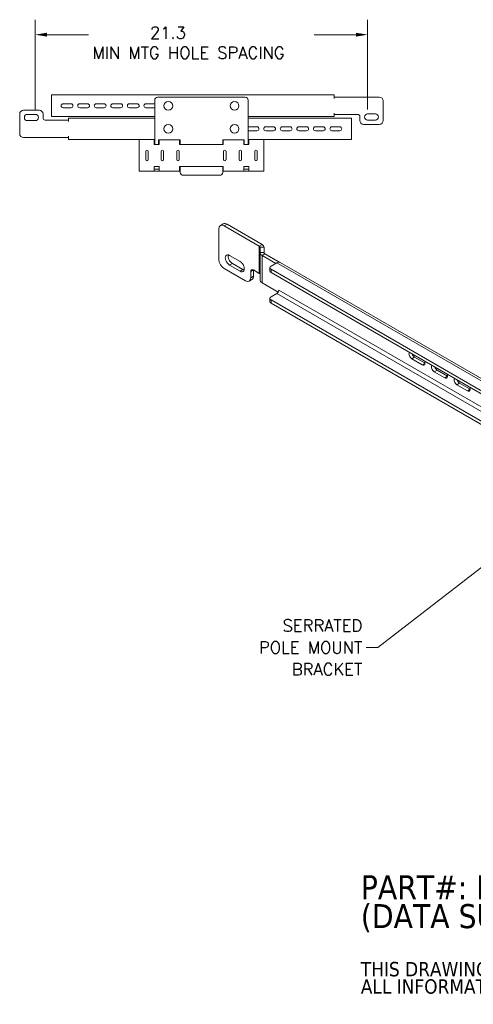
# Model space of a CAD drawing. Header units: inches. Extents: x 7.1 to 96.1, y 5 to 56.8.
# Tile 3 of 5: x 44.1 to 66.8, y 5 to 54.2. Entities that reach past the tile are written whole.
import ezdxf

# ---------------------------------------------------------------- set-up
doc = ezdxf.new("R2010")
doc.units = ezdxf.units.IN
doc.header["$LTSCALE"] = 6
doc.header["$MEASUREMENT"] = 0
for name, color, linetype, lineweight in [('Dimension (ANSI)', 7, 'Continuous', 5), ('Symbol (ANSI)', 7, 'Continuous', 5), ('Visible (ANSI)', 7, 'Continuous', 5), ('Visible Narrow (ANSI)', 7, 'Continuous', 5)]:
    doc.layers.add(name, color=color, linetype=linetype, lineweight=lineweight)
doc.styles.add('Note Text (ANSI)', font='RomanS.shx')
doc.styles.add('ROMANS', font='romans.shx')
doc.dimstyles.new('Default (ANSI)', dxfattribs={"dimscale": 6, "dimtxt": 0.1, "dimasz": 0.098425, "dimexe": 0.125, "dimexo": 0.0625, "dimgap": 0.031496, "dimtad": 0, "dimtih": 1, "dimtoh": 1, "dimdec": 3, "dimrnd": 1e-08, "dimzin": 0, "dimdsep": 46, "dimtxsty": 'ROMANS', "dimcen": 0.09, "dimdle": 0.393701, "dimclrd": 256, "dimclre": 256, "dimclrt": 256, "dimadec": 0, "dimazin": 0, "dimtfac": 1, "dimtofl": 0, "dimtmove": 0, "dimatfit": 3, "dimfxl": 1, "dimtolj": 1, "dimtzin": 0, "dimlwd": -1, "dimlwe": -1, "dimarcsym": 0})
doc.dimstyles.new('Default (ANSI)$7', dxfattribs={"dimscale": 6, "dimtxt": 0.1, "dimasz": 0.098425, "dimexe": 0.125, "dimexo": 0.0625, "dimgap": 0.031496, "dimtad": 0, "dimtih": 1, "dimtoh": 1, "dimdec": 3, "dimrnd": 1e-08, "dimzin": 0, "dimdsep": 46, "dimtxsty": 'ROMANS', "dimcen": 0.09, "dimdle": 0.393701, "dimclrd": 256, "dimclre": 256, "dimclrt": 256, "dimadec": 0, "dimazin": 0, "dimtfac": 1, "dimtofl": 0, "dimtmove": 0, "dimatfit": 3, "dimfxl": 1, "dimtolj": 1, "dimtzin": 0, "dimlwd": -1, "dimlwe": -1, "dimarcsym": 0})

# ---------------------------------------------------------------- blocks, each defined once
blk = doc.blocks.new('*D5')
at = {"layer": 'Defpoints', "color": 0, "transparency": 16777216}
for p in [(61.513, 53.489), (44.878, 49.346), (61.513, 49.369)]:
    blk.add_point(p, dxfattribs=at)
at = {"layer": 'Dimension (ANSI)', "transparency": 16777216}
for p, q in [((44.878, 49.721), (44.878, 54.239)), ((61.513, 49.744), (61.513, 54.239)), ((45.468, 53.489), (47.549, 53.489)), ((60.923, 53.489), (58.841, 53.489))]:
    blk.add_line(p, q, dxfattribs=at)
for points in [[(45.468, 53.587), (45.468, 53.391), (44.878, 53.489)], [(60.923, 53.587), (60.923, 53.391), (61.513, 53.489)]]:
    blk.add_solid(points, dxfattribs=at)
at = {"layer": 'Dimension (ANSI)', "transparency": 16777216, "insert": (47.738, 53.889), "char_height": 0.6, "attachment_point": 1, "style": 'ROMANS'}
blk.add_mtext('\\A1;\\Fromans|b0|i0;\\H0.6000;       21.3\\P\\Fromans|b0|i0;\\H0.6000;MIN MTG HOLE SPACING', dxfattribs=at)

msp = doc.modelspace()

# ---------------------------------------------------------------- linework, layer by layer
at = {"layer": 'Visible (ANSI)'}
for p, q in [((45.688, 50.473), (59.844, 50.473)), ((45.688, 50.473), (45.688, 50.295)), ((45.688, 50.295), (45.688, 49.571)), ((55.389, 50.356), (51.002, 50.356)), ((59.844, 50.473), (59.844, 50.295)), ((59.844, 50.368), (59.844, 50.295)), ((59.844, 50.368), (60.458, 50.368)), ((59.844, 50.295), (59.844, 50.295)), ((59.844, 50.295), (59.844, 50.295)), ((60.458, 50.368), (60.509, 50.368)), ((60.509, 50.368), (60.681, 50.368)), ((60.807, 50.368), (60.681, 50.368)), ((60.807, 50.368), (62.098, 50.368)), ((46.273, 50.034), (46.663, 50.034)), ((46.663, 49.831), (46.273, 49.831)), ((47.102, 50.034), (47.492, 50.034)), ((47.492, 49.831), (47.102, 49.831)), ((47.93, 50.034), (48.32, 50.034)), ((48.32, 49.831), (47.93, 49.831)), ((48.759, 50.034), (49.149, 50.034)), ((49.149, 49.831), (48.759, 49.831)), ((49.588, 50.034), (49.978, 50.034)), ((49.978, 49.831), (49.588, 49.831)), ((50.417, 50.034), (50.807, 50.034)), ((50.807, 49.831), (50.417, 49.831)), ((50.855, 50.21), (50.855, 48.003)), ((55.535, 48.003), (55.535, 50.21)), ((62.293, 50.173), (62.293, 49.198)), ((44.098, 48.541), (44.098, 49.516)), ((44.293, 49.711), (45.073, 49.711)), ((44.488, 49.501), (44.878, 49.501)), ((45.268, 49.516), (45.268, 49.314)), ((45.688, 49.571), (45.688, 49.393)), ((50.855, 49.393), (45.688, 49.393)), ((46.547, 49.321), (50.855, 49.321)), ((46.547, 49.321), (46.547, 49.144)), ((59.844, 49.393), (55.535, 49.393)), ((55.535, 49.321), (60.703, 49.321)), ((59.844, 49.571), (59.844, 49.571)), ((59.844, 49.571), (59.844, 49.571)), ((59.844, 49.571), (59.844, 49.498)), ((59.844, 49.393), (59.844, 49.571)), ((59.844, 49.498), (60.458, 49.498)), ((60.458, 49.498), (60.509, 49.498)), ((60.681, 49.498), (60.509, 49.498)), ((60.681, 49.498), (60.807, 49.498)), ((60.703, 49.144), (60.703, 49.321)), ((61.026, 49.498), (60.807, 49.498)), ((61.123, 49.198), (61.123, 49.4)), ((61.513, 49.524), (61.903, 49.524)), ((44.878, 49.191), (44.488, 49.191)), ((45.365, 49.217), (45.584, 49.217)), ((45.71, 49.217), (45.584, 49.217)), ((45.71, 49.217), (45.881, 49.217)), ((45.933, 49.217), (45.881, 49.217)), ((46.547, 49.217), (45.933, 49.217)), ((46.547, 49.144), (46.547, 49.217)), ((46.547, 49.144), (46.547, 49.144)), ((46.547, 49.144), (46.547, 49.144)), ((55.584, 48.883), (55.974, 48.883)), ((56.413, 48.883), (56.803, 48.883)), ((57.242, 48.883), (57.632, 48.883)), ((58.07, 48.883), (58.46, 48.883)), ((58.899, 48.883), (59.289, 48.883)), ((59.728, 48.883), (60.118, 48.883)), ((60.703, 48.419), (60.703, 49.144)), ((62.098, 49.003), (61.318, 49.003)), ((61.903, 49.214), (61.513, 49.214)), ((45.584, 48.346), (44.293, 48.346)), ((45.584, 48.346), (45.71, 48.346)), ((45.881, 48.346), (45.71, 48.346)), ((45.933, 48.346), (45.881, 48.346)), ((46.547, 48.346), (45.933, 48.346)), ((46.547, 48.346), (46.547, 48.42)), ((46.547, 48.42), (46.547, 48.419)), ((46.547, 48.42), (46.547, 48.42)), ((46.547, 48.242), (46.547, 48.419)), ((55.974, 48.68), (55.584, 48.68)), ((56.803, 48.68), (56.413, 48.68)), ((57.632, 48.68), (57.242, 48.68)), ((58.46, 48.68), (58.07, 48.68)), ((59.289, 48.68), (58.899, 48.68)), ((60.118, 48.68), (59.728, 48.68)), ((60.703, 48.242), (60.703, 48.419)), ((50.075, 48.242), (46.547, 48.242)), ((50.075, 48.242), (50.831, 48.242)), ((50.075, 48.242), (50.075, 48.064)), ((50.075, 48.064), (50.075, 46.835)), ((50.831, 48.242), (50.831, 48.064)), ((50.831, 48.242), (50.855, 48.242)), ((50.855, 48.137), (50.831, 48.137)), ((50.831, 48.003), (50.831, 48.064)), ((51.075, 48.003), (50.831, 48.003)), ((51.05, 48.003), (51.05, 48.208)), ((51.075, 48.137), (51.05, 48.137)), ((51.075, 48.064), (51.075, 48.233)), ((51.075, 48.233), (52.108, 48.233)), ((51.075, 48.064), (51.075, 48.003)), ((52.102, 48.233), (52.102, 48.064)), ((52.133, 48.137), (52.102, 48.137)), ((52.102, 48.003), (52.102, 48.064)), ((54.288, 48.003), (52.102, 48.003)), ((52.133, 48.208), (52.133, 48.003)), ((54.258, 48.003), (54.258, 48.208)), ((54.288, 48.137), (54.258, 48.137)), ((54.283, 48.233), (55.316, 48.233)), ((54.288, 48.064), (54.288, 48.233)), ((54.288, 48.064), (54.288, 48.003)), ((55.316, 48.233), (55.316, 48.064)), ((55.34, 48.137), (55.316, 48.137)), ((55.316, 48.003), (55.316, 48.064)), ((55.56, 48.003), (55.316, 48.003)), ((55.34, 48.208), (55.34, 48.003)), ((55.535, 48.242), (55.56, 48.242)), ((55.56, 48.137), (55.535, 48.137)), ((55.56, 48.064), (55.56, 48.242)), ((55.56, 48.242), (56.315, 48.242)), ((55.56, 48.064), (55.56, 48.003)), ((56.315, 48.064), (56.315, 48.242)), ((60.703, 48.242), (56.315, 48.242)), ((56.315, 46.835), (56.315, 48.064)), ((50.407, 47.24), (50.407, 47.659)), ((50.524, 47.659), (50.524, 47.24)), ((51.187, 47.24), (51.187, 47.659)), ((51.304, 47.659), (51.304, 47.24)), ((51.967, 47.24), (51.967, 47.659)), ((52.084, 47.659), (52.084, 47.24)), ((54.307, 47.24), (54.307, 47.659)), ((54.424, 47.659), (54.424, 47.24)), ((55.087, 47.24), (55.087, 47.659)), ((55.204, 47.659), (55.204, 47.24)), ((55.867, 47.24), (55.867, 47.659)), ((55.984, 47.659), (55.984, 47.24)), ((50.075, 46.835), (50.075, 46.657)), ((50.831, 46.835), (50.831, 46.896)), ((50.831, 46.896), (51.075, 46.896)), ((50.831, 46.835), (50.831, 46.657)), ((51.075, 46.896), (51.075, 46.835)), ((51.075, 46.657), (51.075, 46.835)), ((52.102, 46.835), (52.102, 46.896)), ((52.102, 46.896), (54.288, 46.896)), ((52.102, 46.835), (52.102, 46.657)), ((52.133, 46.896), (52.133, 46.6)), ((54.258, 46.6), (54.258, 46.896)), ((54.288, 46.896), (54.288, 46.835)), ((54.288, 46.657), (54.288, 46.835)), ((55.316, 46.835), (55.316, 46.896)), ((55.316, 46.896), (55.56, 46.896)), ((55.316, 46.835), (55.316, 46.657)), ((55.56, 46.896), (55.56, 46.835)), ((55.56, 46.657), (55.56, 46.835)), ((56.315, 46.657), (56.315, 46.835)), ((50.831, 46.657), (50.075, 46.657)), ((50.831, 46.762), (51.075, 46.762)), ((51.075, 46.657), (50.831, 46.657)), ((52.102, 46.657), (51.075, 46.657)), ((52.102, 46.762), (52.133, 46.762)), ((52.133, 46.657), (52.102, 46.657)), ((52.279, 46.454), (54.112, 46.454)), ((54.258, 46.762), (54.288, 46.762)), ((54.288, 46.657), (54.258, 46.657)), ((55.316, 46.657), (54.288, 46.657)), ((55.316, 46.762), (55.56, 46.762)), ((55.56, 46.657), (55.316, 46.657)), ((56.315, 46.657), (55.56, 46.657)), ((54.146, 43.948), (54.288, 44.03)), ((54.333, 43.93), (56.09, 42.916)), ((56.232, 42.998), (54.476, 44.012)), ((54.068, 42.245), (54.068, 43.776)), ((56.131, 42.589), (56.131, 42.858)), ((56.332, 42.589), (56.332, 42.858)), ((54.599, 42.45), (55.129, 42.144)), ((56.131, 41.222), (56.131, 42.589)), ((56.231, 42.449), (56.923, 42.049)), ((57.126, 42.096), (56.373, 42.531)), ((55.129, 41.658), (54.599, 41.964)), ((54.741, 42.046), (55.271, 41.74)), ((56.966, 42.074), (56.677, 41.907)), ((57.137, 42.091), (76.386, 30.977)), ((55.394, 41.174), (54.333, 41.786)), ((55.659, 41.644), (55.659, 41.327)), ((56.09, 41.549), (55.792, 41.721)), ((55.801, 41.409), (55.801, 41.715)), ((56.622, 41.831), (56.622, 41.667)), ((56.677, 41.754), (75.662, 30.793)), ((56.677, 41.59), (75.662, 30.629)), ((55.582, 41.155), (55.724, 41.237)), ((57.036, 40.617), (56.231, 41.082)), ((56.677, 40.376), (56.966, 40.543)), ((57.065, 40.708), (57.065, 40.716)), ((57.065, 40.716), (57.066, 40.715)), ((57.066, 40.715), (57.066, 40.715)), ((56.622, 40.3), (56.622, 40.136)), ((56.677, 40.223), (75.662, 29.263)), ((56.677, 40.059), (75.662, 29.098)), ((64.25, 36.977), (63.72, 37.283)), ((63.862, 37.365), (64.388, 37.061)), ((65.377, 36.326), (64.847, 36.632)), ((64.989, 36.714), (65.515, 36.41)), ((66.504, 35.675), (65.974, 35.981)), ((66.116, 36.064), (66.642, 35.76))]:
    msp.add_line(p, q, dxfattribs=at)
for centre in [(51.538, 49.933), (54.853, 49.933), (51.538, 48.782), (54.853, 48.782)]:
    msp.add_circle(centre, 0.219, dxfattribs=at)
for centre, radius, start, end in [((51.002, 50.21), 0.146, 90, 180), ((55.389, 50.21), 0.146, 0, 90), ((62.098, 50.173), 0.195, 0, 90), ((46.273, 49.933), 0.101, 90, 270), ((46.663, 49.933), 0.101, 270, 90), ((47.102, 49.933), 0.101, 90, 270), ((47.492, 49.933), 0.101, 270, 90), ((47.93, 49.933), 0.101, 90, 270), ((48.32, 49.933), 0.101, 270, 90), ((48.759, 49.933), 0.101, 90, 270), ((49.149, 49.933), 0.101, 270, 90), ((49.588, 49.933), 0.101, 90, 270), ((49.978, 49.933), 0.101, 270, 90), ((50.417, 49.933), 0.101, 90, 270), ((50.807, 49.933), 0.101, 61.2643, 90), ((50.807, 49.933), 0.101, 270, 298.7357), ((44.293, 49.516), 0.195, 90, 180), ((44.488, 49.346), 0.155, 90, 270), ((44.878, 49.346), 0.155, 270, 90), ((45.073, 49.516), 0.195, 0, 90), ((45.365, 49.314), 0.0975, 180, 270), ((61.026, 49.4), 0.0975, 0, 90), ((61.513, 49.369), 0.155, 90, 270), ((61.903, 49.369), 0.155, 270, 90), ((55.584, 48.782), 0.101, 90, 118.7357), ((55.974, 48.782), 0.101, 270, 90), ((56.413, 48.782), 0.101, 90, 270), ((56.803, 48.782), 0.101, 270, 90), ((57.242, 48.782), 0.101, 90, 270), ((57.632, 48.782), 0.101, 270, 90), ((58.07, 48.782), 0.101, 90, 270), ((58.46, 48.782), 0.101, 270, 90), ((58.899, 48.782), 0.101, 90, 270), ((59.289, 48.782), 0.101, 270, 90), ((59.728, 48.782), 0.101, 90, 270), ((60.118, 48.782), 0.101, 270, 90), ((61.318, 49.198), 0.195, 180, 270), ((62.098, 49.198), 0.195, 270, 0), ((44.293, 48.541), 0.195, 180, 270), ((55.584, 48.782), 0.101, 241.2643, 270), ((51.075, 48.208), 0.0244, 90, 180), ((52.108, 48.208), 0.0244, 0, 90), ((54.283, 48.208), 0.0244, 90, 180), ((55.316, 48.208), 0.0244, 0, 90), ((50.465, 47.659), 0.0585, 0, 180), ((51.245, 47.659), 0.0585, 0, 180), ((52.025, 47.659), 0.0585, 0, 180), ((54.365, 47.659), 0.0585, 0, 180), ((55.145, 47.659), 0.0585, 0, 180), ((55.925, 47.659), 0.0585, 0, 180), ((50.465, 47.24), 0.0585, 180, 0), ((51.245, 47.24), 0.0585, 180, 0), ((52.025, 47.24), 0.0585, 180, 0), ((54.365, 47.24), 0.0585, 180, 0), ((55.145, 47.24), 0.0585, 180, 0), ((55.925, 47.24), 0.0585, 180, 0), ((52.279, 46.6), 0.146, 180, 270), ((54.112, 46.6), 0.146, 270, 0)]:
    msp.add_arc(centre, radius, start, end, dxfattribs=at)
for centre, major_axis, start_param, end_param in [((54.333, 43.623), (-0.187, 0.325), 5.497787, 7.068583), ((54.476, 43.705), (-0.187, 0.325), 5.497787, 6.283185), ((55.99, 42.858), (0.141, 0), 0, 0.785398), ((55.99, 42.858), (0.342, 0), 0, 0.785398), ((54.599, 42.207), (-0.149, 0.258), 5.497787, 8.63938), ((54.741, 42.289), (0.149, -0.258), 3.63922, 5.497787), ((56.472, 42.589), (-0.342, 0), 0, 0.785398), ((56.472, 42.589), (-0.141, 0), 0, 0.785398), ((54.333, 42.092), (-0.187, 0.325), 0.785398, 2.356194), ((55.129, 41.901), (0.149, -0.258), 5.497787, 8.63938), ((56.81, 41.831), (-0.187, 0), 5.497787, 7.068583), ((56.966, 41.795), (0.171, 0.296), 0, 0.785398), ((55.271, 41.983), (0.149, -0.258), 5.497787, 5.785558), ((55.792, 41.568), (-0.094, 0.162), 5.497787, 7.068583), ((55.536, 41.562), (0.188, -0.325), 0, 0.785398), ((55.99, 41.491), (0.141, 0), 0, 0.785398), ((56.81, 41.667), (-0.188, 0), 0, 0.785398), ((55.394, 41.48), (0.187, -0.325), 5.497787, 7.068583), ((56.472, 41.222), (-0.342, 0), 0, 0.785398), ((56.966, 40.658), (0.07, 0.122), 3.926991, 5.497787), ((56.81, 40.3), (-0.187, 0), 5.497787, 7.068583), ((56.81, 40.136), (-0.187, 0), 0, 0.785398), ((63.72, 37.442), (-0.097, 0.169), 0.243942, 2.356194), ((63.862, 37.524), (0.097, -0.169), 4.468447, 5.497787), ((64.25, 37.136), (0.097, -0.169), 5.497787, 7.61004), ((64.847, 36.791), (-0.097, 0.169), 0.243942, 2.356194), ((64.989, 36.873), (0.097, -0.169), 4.468447, 5.497787), ((65.377, 36.485), (0.097, -0.169), 5.497787, 7.61004), ((65.974, 36.141), (-0.097, 0.169), 0.243942, 2.356194), ((66.116, 36.223), (0.097, -0.169), 4.468447, 5.497787), ((66.504, 35.834), (0.097, -0.169), 5.497787, 7.61004)]:
    msp.add_ellipse(centre, major_axis=major_axis, ratio=0.57735, start_param=start_param, end_param=end_param, dxfattribs=at)
at = {"layer": 'Visible Narrow (ANSI)'}
for p, q in [((54.333, 43.93), (54.476, 44.012)), ((56.09, 42.916), (56.232, 42.998)), ((56.09, 41.549), (56.09, 42.916)), ((56.332, 42.858), (56.131, 42.858)), ((56.131, 42.589), (56.332, 42.589)), ((56.373, 42.531), (56.231, 42.449)), ((56.231, 42.449), (56.231, 41.082)), ((54.741, 42.046), (54.599, 41.964)), ((76.216, 30.96), (56.966, 42.074)), ((55.271, 41.74), (55.129, 41.658)), ((55.659, 41.644), (55.792, 41.721)), ((55.801, 41.409), (55.659, 41.327)), ((56.677, 41.59), (56.677, 41.754)), ((76.216, 29.429), (56.966, 40.543)), ((57.066, 40.715), (70.218, 33.122)), ((56.677, 40.059), (56.677, 40.223)), ((63.862, 37.365), (63.72, 37.283)), ((64.388, 37.056), (64.25, 36.977)), ((64.989, 36.714), (64.847, 36.632)), ((65.515, 36.406), (65.377, 36.326)), ((66.116, 36.064), (65.974, 35.981)), ((66.642, 35.755), (66.504, 35.675))]:
    msp.add_line(p, q, dxfattribs=at)

# ---------------------------------------------------------------- texts
at = {"layer": 'Symbol (ANSI)', "char_height": 0.6}
for s, insert, width, attachment_point, line_spacing_factor, style in [('{\\FRomanS|b0|i0;\\H0.6000;SERRATED\\P\\FRomanS|b0|i0;\\H0.6000;POLE MOUNT\\P\\FRomanS|b0|i0;\\H0.6000;BRACKET }', (61.243, 22.838), 5.98371, 6, 1.093904, 'ROMANS'), ('{\\fTahoma|b0|i0|c0|p34;\\H2x;PART#: PMKLRG\\P(DATA SUBJECT TO CHANGE WITHOUT NOTICE)\\H1.5352x; \\H0.65136x;\\P \\H1.5091x; \\H0.66263x;\\P\\H0.6x;THIS DRAWING IS PROPERTY OF HUBBELL INC. WIEGMANN\\H1.8547x; \\H0.53917x;\\PALL INFORMATION IS PROPRIETARY AND NOT TO BE DUPLICATED\\H1.4569x; \\H0.68641x;\\P\\H1.4218x; }', (61.171, 7.89), 35.96305, 4, 0.723076, 'Note Text (ANSI)')]:
    msp.add_mtext(s, dxfattribs=dict(at, insert=insert, width=width, attachment_point=attachment_point, line_spacing_factor=line_spacing_factor, style=style))

# ---------------------------------------------------------------- dimensions: what is measured, and where the dimension line sits
at = {"layer": 'Dimension (ANSI)'}
dim = msp.add_linear_dim(base=(61.513, 53.489), p1=(44.878, 49.346), p2=(61.513, 49.369), angle=180, text='\\Fromans|b0|i0;\\H0.6000;       <>\\P\\Fromans|b0|i0;\\H0.6000;MIN MTG HOLE SPACING', dimstyle='Default (ANSI)', override={"dimgap": 0.031496, "dimtih": 0, "dimtoh": 0, "dimdec": 1, "dimlfac": 1.282051, "dimtol": 0, "dimlim": 0, "dimtp": 0, "dimtm": 0, "dimtdec": 2, "dimatfit": 1, "dimtvp": -0.25}, dxfattribs=at)
dim.commit()
dim.dimension.update_dxf_attribs({"geometry": '*D5', "text_midpoint": (53.195, 53.489), "dimtype": 160})

# ---------------------------------------------------------------- leaders
at = {"layer": 'Symbol (ANSI)', "annotation_type": 0, "has_hookline": 1, "hookline_direction": 1, "text_width": 5.743}
msp.add_leader([(68.707, 27.999), (62.022, 22.838), (61.431, 22.838)], dimstyle='Default (ANSI)$7', override={"dimtad": 0}, dxfattribs=at)

doc.saveas('drawing.dxf')
